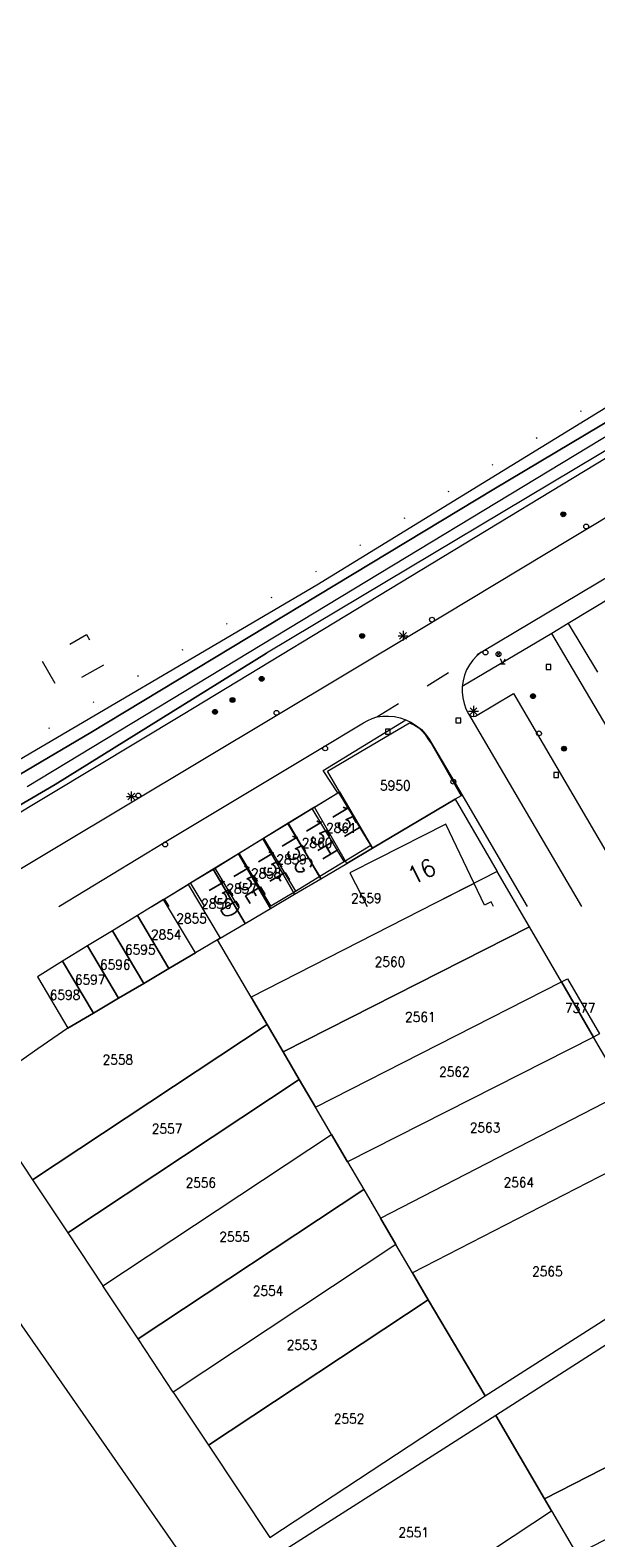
# Model space of a CAD drawing. Header units: metres. Extents: x 3 to 114181, y 112716 to 476231.
# Tile 31 of 90: x 112670 to 112728, y 474935 to 475090. Entities that reach past the tile are written whole.
import ezdxf
from ezdxf.enums import TextEntityAlignment as Align

# ---------------------------------------------------------------- set-up
doc = ezdxf.new("R2010")
doc.units = ezdxf.units.M
doc.header["$MEASUREMENT"] = 0
doc.linetypes.add('DGN Style 1', pattern=[5.201608, 0.008655, -5.192953])
doc.linetypes.add('DGN Style 5', pattern=[6.058445, 2.596476, -3.461969])
for name, color, linetype, lineweight in [('Cultuurscheiding BGT', 3, 'DGN Style 1', 0), ('Functie scheiding OTD BGT', 7, 'DGN Style 5', 0), ('Functie scheiding WGD BGT', 7, 'DGN Style 5', 0), ('Insteeksloot BGT', 4, 'Continuous', 0), ('Kadasterperceelnummers', 14, 'Continuous', 0), ('Kadasterpercelen', 14, 'Continuous', 13), ('Kant algemeen verharding BGT', 7, 'Continuous', 0), ('Kant water BGT', 4, 'Continuous', 0), ('Pand BGT', 7, 'Continuous', 13), ('Symbool Boom BGT', 3, 'Continuous', 0), ('Symbool Brandkraan BGT', 1, 'Continuous', 0), ('Symbool Inspectieput BGT', 5, 'Continuous', 0), ('Symbool Kolk BGT', 5, 'Continuous', 0), ('Symbool Lichtmast BGT', 7, 'Continuous', 0), ('Symbool Verklikker Transportleiding BGT', 5, 'Continuous', 0), ('Tekst Nummeraanduidingsreeks BGT', 7, 'Continuous', 0), ('Tussenmuur BGT', 7, 'Continuous', 13), ('Walbescherming BGT', 5, 'Continuous', 13)]:
    doc.layers.add(name, color=color, linetype=linetype, lineweight=lineweight)
doc.styles.add('Style-STANDARD', font='STANDARD.shx')

# ---------------------------------------------------------------- blocks, each defined once
blk = doc.blocks.new('CELQ31')
at = {"layer": 'Symbool Verklikker Transportleiding BGT'}
for p, q in [((0, 0), (-0.025, 0.05)), ((-0.025, 0), (0.025, 0)), ((0, 0), (0.025, 0.05))]:
    blk.add_line(p, q, dxfattribs=at)
blk = doc.blocks.new('CELQ21')
at = {"layer": 'Symbool Lichtmast BGT'}
for p, q in [((-0.05, 0), (0.05, 0)), ((0.035, -0.034), (-0.035, 0.034)), ((0.035, 0.034), (-0.035, -0.034)), ((0, 0.053), (0, -0.047))]:
    blk.add_line(p, q, dxfattribs=at)
blk = doc.blocks.new('CELQ42')
at = {"layer": 'Symbool Brandkraan BGT'}
for p, q in [((-0.021, 0.021), (0.021, -0.021)), ((-0.021, -0.021), (0.021, 0.021))]:
    blk.add_line(p, q, dxfattribs=at)
blk.add_circle((0, 0), 0.025, dxfattribs=at)
blk = doc.blocks.new('CELQ72')
at = {"layer": 'Symbool Inspectieput BGT', "flags": 128}
blk.add_lwpolyline([(0.025, 0.025), (-0.025, 0.025), (-0.025, -0.025), (0.025, -0.025)], close=True, dxfattribs=at)
blk = doc.blocks.new('CELQ24_1')
at = {"layer": 'Symbool Kolk BGT'}
blk.add_circle((0, 0), 0.025, dxfattribs=at)
blk = doc.blocks.new('CELA07')
at = {"layer": 'Symbool Boom BGT'}
for radius in [0.025, 0.018, 0.011, 0.00407]:
    blk.add_circle((0, 0), radius, dxfattribs=at)

msp = doc.modelspace()

# ---------------------------------------------------------------- linework, layer by layer
at = {"layer": 'Cultuurscheiding BGT', "flags": 128}
msp.add_lwpolyline([(112750.46, 475063.76), (112750.51, 475064.8), (112751.87, 475065.6), (112750.78, 475065.33), (112750.08, 475065.01), (112701.55, 475035.55), (112658.2, 475010.07), (112650.45, 475005.75), (112651.3, 475004.35)], dxfattribs=at)
at = {"layer": 'Functie scheiding OTD BGT', "flags": 128}
msp.add_lwpolyline([(112677.81, 475024.79), (112673.25, 475022.21), (112671.47, 475025.29), (112676.05, 475027.93), (112677.81, 475024.79)], dxfattribs=at)
at = {"layer": 'Functie scheiding WGD BGT', "flags": 128}
for points in [[(112725.46, 475029.07), (112723.78, 475028.03)], [(112705.84, 475019.47), (112716.54, 475026.12)]]:
    msp.add_lwpolyline(points, dxfattribs=at)
at = {"layer": 'Insteeksloot BGT', "flags": 128}
for points in [[(112651.3, 475004.35), (112664.27, 475012.23), (112699.67, 475033.02), (112731.72, 475052.72), (112750.46, 475063.76)], [(112653.13, 475000), (112653.93, 475000.49), (112685.97, 475019.77), (112732.68, 475048.1), (112753.64, 475061.17), (112754.26, 475062.46), (112754.25, 475063.17), (112754.1, 475063.67), (112753.55, 475064.17), (112752.94, 475064.54), (112752.33, 475064.62), (112751.57, 475064.42), (112750.46, 475063.76)]]:
    msp.add_lwpolyline(points, dxfattribs=at)
at = {"layer": 'Kadasterpercelen', "linetype": 'Continuous', "flags": 128}
msp.add_lwpolyline([(112669.98, 475012.32), (112756.99, 475065.03), (112768.49, 475071.53), (112783.6, 475079.97), (112833.11, 475106.36), (112786.87, 475196.84), (112762.9, 475243.74)], dxfattribs=at)
for points in [[(112541.16, 475176.64), (112525.45, 475167.58), (112639.06, 474966.43), (112664.86, 474920.39), (112677.13, 474898.76), (112684.96, 474904.93), (112698.04, 474882), (112708.31, 474864.71), (112723.35, 474874.62), (112700.21, 474912.73), (112648.48, 474987.11), (112643.34, 474996.18), (112598.6, 475075.19)], [(112713.88, 475011.02), (112705.39, 475006), (112702.01, 475011.78), (112700.78, 475013.89), (112709.2, 475018.87), (112709.7, 475018.64), (112710.13, 475018.34), (112710.51, 475017.98), (112710.8, 475017.66), (112711.07, 475017.24), (112711.43, 475016.71), (112714.5, 475011.38)], [(112713.88, 475011.02), (112718.19, 475003.59), (112692.94, 474990.71), (112689.5, 474996.59), (112689.76, 474996.75), (112692.32, 474998.26), (112694.93, 474999.81), (112697.4, 475001.27), (112700.1, 475002.86), (112702.77, 475004.44), (112705.39, 475006)], [(112702.01, 475011.78), (112705.39, 475006), (112702.77, 475004.44), (112699.43, 475010.2)], [(112699.43, 475010.2), (112696.74, 475008.55), (112700.1, 475002.86), (112702.77, 475004.44)], [(112696.74, 475008.55), (112694.14, 475006.96), (112697.4, 475001.27), (112700.1, 475002.86)], [(112691.64, 475005.43), (112694.93, 474999.81), (112697.4, 475001.27), (112694.14, 475006.96)], [(112691.64, 475005.43), (112689.05, 475003.84), (112692.32, 474998.26), (112694.93, 474999.81)], [(112689.05, 475003.84), (112686.49, 475002.28), (112689.76, 474996.75), (112692.32, 474998.26)], [(112718.19, 475003.59), (112692.94, 474990.71), (112694.58, 474987.9), (112696.24, 474985.07), (112721.48, 474997.93)], [(112686.49, 475002.28), (112689.76, 474996.75), (112689.5, 474996.59), (112687.24, 474995.26), (112683.95, 475000.72)], [(112683.95, 475000.72), (112681.29, 474999.09), (112684.51, 474993.64), (112687.24, 474995.26)], [(112678.73, 474997.52), (112681.92, 474992.11), (112684.51, 474993.64), (112681.29, 474999.09)], [(112670.51, 474971.96), (112694.58, 474987.9), (112692.94, 474990.71), (112689.5, 474996.59), (112687.24, 474995.26), (112684.51, 474993.64), (112681.92, 474992.11), (112679.34, 474990.58), (112676.76, 474989.06), (112674.15, 474987.51), (112671.05, 474985.38), (112667.82, 474983.09), (112666.64, 474981.8), (112666.09, 474980.7), (112665.94, 474979.42), (112666.66, 474977.78)], [(112676.17, 474995.96), (112679.34, 474990.58), (112681.92, 474992.11), (112678.73, 474997.52)], [(112721.48, 474997.93), (112696.24, 474985.07), (112697.88, 474982.25), (112699.54, 474979.42), (112724.77, 474992.27)], [(112673.61, 474994.39), (112676.76, 474989.06), (112679.34, 474990.58), (112676.17, 474995.96)], [(112673.61, 474994.39), (112671.02, 474992.8), (112674.15, 474987.51), (112676.76, 474989.06)], [(112724.77, 474992.27), (112728.06, 474986.61), (112702.82, 474973.8), (112701.19, 474976.6), (112699.54, 474979.42)], [(112725.38, 474992.59), (112728.69, 474986.93), (112728.06, 474986.61), (112724.77, 474992.27)], [(112670.51, 474971.96), (112674.13, 474966.51), (112697.88, 474982.25), (112696.24, 474985.07), (112694.58, 474987.9)], [(112728.06, 474986.61), (112702.82, 474973.8), (112704.49, 474970.94), (112706.2, 474968.01), (112731.34, 474980.98)], [(112674.13, 474966.51), (112677.74, 474961.06), (112701.19, 474976.6), (112699.54, 474979.42), (112697.88, 474982.25)], [(112731.34, 474980.98), (112734.63, 474975.32), (112709.49, 474962.38), (112707.78, 474965.3), (112706.2, 474968.01)], [(112677.74, 474961.06), (112701.19, 474976.6), (112702.82, 474973.8), (112704.49, 474970.94), (112681.35, 474955.61)], [(112734.63, 474975.32), (112709.49, 474962.38), (112711.1, 474959.63), (112716.94, 474949.77), (112740.67, 474964.92)], [(112681.35, 474955.61), (112704.49, 474970.94), (112706.2, 474968.01), (112707.78, 474965.3), (112684.96, 474950.15)], [(112684.96, 474950.15), (112688.57, 474944.71), (112711.1, 474959.63), (112709.49, 474962.38), (112707.78, 474965.3)], [(112718.04, 474947.74), (112723.03, 474939.2), (112748.3, 474952.12), (112742.04, 474963.12), (112734.23, 474958.12), (112722.43, 474950.56)], [(112688.57, 474944.71), (112694.85, 474935.21), (112716.94, 474949.77), (112711.1, 474959.63)], [(112748.3, 474952.12), (112723.03, 474939.2), (112723.76, 474937.97), (112726.35, 474933.52), (112751.54, 474946.42)], [(112718.04, 474947.74), (112712.65, 474944.28), (112695.77, 474933.55), (112702.28, 474923.75), (112723.76, 474937.97), (112723.03, 474939.2)], [(112702.28, 474923.75), (112723.76, 474937.97), (112726.35, 474933.52), (112727.05, 474932.33), (112705.9, 474918.31)]]:
    msp.add_lwpolyline(points, close=True, dxfattribs=at)
at = {"layer": 'Kant algemeen verharding BGT', "flags": 128}
for points in [[(112793.12, 475077.26), (112785.62, 475073.17), (112780.49, 475070.29), (112776.73, 475068.18), (112767.23, 475062.7), (112755.99, 475055.97), (112725.73, 475037.77), (112710.25, 475028.43), (112665.35, 475001.52), (112665.17, 475001.4), (112664.29, 475000.84), (112663.45, 475000.23), (112663.17, 475000)], [(112716.54, 475026.12), (112741.84, 475041.21), (112768.92, 475057.54), (112779.6, 475063.71), (112783.26, 475065.77)], [(112747.9, 475039.49), (112746.55, 475041.78), (112725.46, 475029.07), (112728.46, 475024.07)], [(112723.78, 475028.03), (112714.6, 475022.59), (112714.59, 475022.01), (112714.65, 475021.42), (112714.78, 475020.85), (112714.98, 475020.3), (112715.25, 475019.78), (112715.38, 475019.63), (112715.56, 475019.54), (112715.76, 475019.51), (112715.95, 475019.56), (112719.87, 475021.88), (112732.61, 475000.07), (112738.36, 475003.35), (112723.78, 475028.03)], [(112716.54, 475026.12), (112716.08, 475025.74), (112715.68, 475025.3), (112715.34, 475024.82), (112715.05, 475024.3), (112714.83, 475023.75), (112714.68, 475023.18), (112714.6, 475022.59)], [(112715.25, 475019.78), (112726.83, 475000)], [(112673.21, 475000), (112684.02, 475006.57), (112699.76, 475016.04), (112704.46, 475018.88), (112704.9, 475019.12), (112705.36, 475019.32), (112705.84, 475019.47)], [(112701.83, 475011.67), (112700.32, 475013.98), (112708.81, 475019.19)], [(112705.84, 475019.47), (112706.44, 475019.55), (112707.04, 475019.56), (112707.65, 475019.51), (112708.24, 475019.38), (112708.81, 475019.19), (112709.38, 475018.91), (112709.92, 475018.57), (112710.41, 475018.17), (112710.84, 475017.7), (112711.22, 475017.19), (112714.2, 475012.08), (112721.25, 475000)]]:
    msp.add_lwpolyline(points, dxfattribs=at)
at = {"layer": 'Kant water BGT', "flags": 128}
for points in [[(112750.45, 475062.51), (112750.65, 475062.64), (112752.53, 475063.16), (112752.67, 475063.22), (112752.78, 475063.26), (112753.21, 475063.43), (112753.84, 475062.05), (112752.73, 475061.15), (112751.02, 475060), (112735.85, 475050.73), (112694.53, 475026.03), (112672.83, 475012.52), (112651.45, 475000)], [(112651.95, 475003.28), (112656.68, 475006.16), (112676.49, 475017.89), (112717.85, 475042.85), (112743.04, 475057.88), (112750.45, 475062.51)]]:
    msp.add_lwpolyline(points, dxfattribs=at)
at = {"layer": 'Pand BGT', "flags": 128}
for points in [[(112682.77, 475000), (112684.06, 475000.79), (112686.74, 475002.43), (112689.24, 475003.96), (112691.73, 475005.48), (112694.22, 475007.01), (112696.71, 475008.53), (112699.2, 475010.06), (112701.83, 475011.67)], [(112702.47, 475004.63), (112705.21, 475006.29), (112704.97, 475006.68), (112701.93, 475011.73), (112701.83, 475011.67)], [(112715.82, 475002.38), (112712.92, 475008.46), (112705.92, 475004.9), (112703.08, 475003.45), (112704.85, 475000)], [(112699.98, 475003.11), (112702.42, 475004.6), (112702.47, 475004.63)], [(112697.48, 475001.6), (112699.98, 475003.11)], [(112694.98, 475000.09), (112697.48, 475001.6)], [(112717.81, 475000), (112717.57, 475000.48), (112716.89, 475000.14), (112715.82, 475002.38)], [(112694.84, 475000), (112694.98, 475000.09)]]:
    msp.add_lwpolyline(points, dxfattribs=at)
at = {"layer": 'Tussenmuur BGT', "flags": 128}
for points in [[(112702.47, 475004.63), (112699.2, 475010.06)], [(112699.98, 475003.11), (112696.71, 475008.53)], [(112694.22, 475007.01), (112697.48, 475001.6)], [(112694.98, 475000.09), (112691.73, 475005.48)], [(112691.62, 475000), (112689.24, 475003.96)], [(112688.21, 475000), (112686.74, 475002.43)], [(112715.82, 475002.38), (112711.15, 475000)], [(112684.52, 475000), (112684.06, 475000.79)]]:
    msp.add_lwpolyline(points, dxfattribs=at)
at = {"layer": 'Walbescherming BGT', "flags": 128}
for points in [[(112752.78, 475063.26), (112753.21, 475063.43), (112753.84, 475062.05), (112752.73, 475061.15), (112751.02, 475060), (112735.85, 475050.73), (112694.53, 475026.03)], [(112750.45, 475062.51), (112743.04, 475057.88), (112717.85, 475042.85), (112676.49, 475017.89), (112656.68, 475006.16), (112651.95, 475003.28), (112646.55, 475000)], [(112651.45, 475000), (112672.83, 475012.52), (112694.53, 475026.03)]]:
    msp.add_lwpolyline(points, dxfattribs=at)

# ---------------------------------------------------------------- block references
at = {"layer": 'Symbool Boom BGT', "xscale": 10, "yscale": 10, "zscale": 10}
for p in [(112724.96, 475040.28), (112704.33, 475027.79), (112694.02, 475023.38), (112691.03, 475021.21), (112721.85, 475021.61), (112689.24, 475019.99), (112725.04, 475016.21)]:
    msp.add_blockref('CELA07', p, dxfattribs=at)
at = {"layer": 'Symbool Brandkraan BGT', "xscale": 10, "yscale": 10, "zscale": 10}
msp.add_blockref('CELQ42', (112718.32, 475025.91), dxfattribs=at)
at = {"layer": 'Symbool Inspectieput BGT', "xscale": 10, "yscale": 10, "zscale": 10}
for p in [(112723.44, 475024.59), (112714.19, 475019.1), (112706.96, 475017.95), (112724.23, 475013.52)]:
    msp.add_blockref('CELQ72', p, dxfattribs=at)
at = {"layer": 'Symbool Kolk BGT', "xscale": 10, "yscale": 10, "zscale": 10}
for p in [(112727.31, 475039.02), (112711.49, 475029.46), (112716.98, 475026.09), (112695.55, 475019.89), (112722.47, 475017.78), (112700.53, 475016.24), (112713.68, 475012.82), (112681.37, 475011.41), (112684.13, 475006.38)]:
    msp.add_blockref('CELQ24_1', p, dxfattribs=at)
at = {"layer": 'Symbool Lichtmast BGT', "xscale": 10, "yscale": 10, "zscale": 10}
for p in [(112708.52, 475027.79), (112715.75, 475020.07), (112680.65, 475011.3)]:
    msp.add_blockref('CELQ21', p, dxfattribs=at)
at = {"layer": 'Symbool Verklikker Transportleiding BGT', "xscale": 10, "yscale": 10, "zscale": 10}
msp.add_blockref('CELQ31', (112718.76, 475024.93), dxfattribs=at)

# ---------------------------------------------------------------- texts
at = {"layer": 'Kadasterperceelnummers', "linetype": 'Continuous', "lineweight": 0, "style": 'Style-STANDARD'}
for s, p in [('5950', (112707.73, 475012.43)), ('2861', (112702.2, 475008.08)), ('2860', (112699.71, 475006.54)), ('2859', (112697.09, 475004.84)), ('2858', (112694.49, 475003.4)), ('2857', (112691.96, 475001.83)), ('2559', (112704.75, 475000.86)), ('2856', (112689.38, 475000.29)), ('2855', (112686.83, 474998.78)), ('2854', (112684.23, 474997.13)), ('6595', (112681.57, 474995.58)), ('6596', (112679, 474994.03)), ('2560', (112707.18, 474994.33)), ('6597', (112676.43, 474992.49)), ('6598', (112673.85, 474990.93)), ('2561', (112710.3, 474988.67)), ('7377', (112726.69, 474989.59)), ('2558', (112679.27, 474984.28)), ('2562', (112713.79, 474983.04)), ('2557', (112684.32, 474977.2)), ('2563', (112716.94, 474977.31)), ('2556', (112687.78, 474971.65)), ('2564', (112720.4, 474971.68)), ('2555', (112691.24, 474966.1)), ('2565', (112723.33, 474962.54)), ('2554', (112694.68, 474960.55)), ('2553', (112698.16, 474955)), ('2552', (112702.99, 474947.42)), ('2551', (112709.62, 474935.75))]:
    msp.add_text(s, height=1, dxfattribs=at).set_placement(p, align=Align.MIDDLE_CENTER)
at = {"layer": 'Tekst Nummeraanduidingsreeks BGT', "linetype": 'Continuous', "lineweight": 0, "style": 'Style-STANDARD'}
for s, rotation, p in [('15H', 300.8, (112700.1, 475007)), ('15I', 300.8, (112702.56, 475008.85)), ('15G', 300.8, (112697.6, 475005.48)), ('15F', 300.8, (112695.11, 475003.96)), ('15E', 300.8, (112692.62, 475002.44)), ('16', 25.5, (112710.43, 475003.62)), ('15D', 300.8, (112690.12, 475000.92))]:
    msp.add_text(s, height=1.8, rotation=rotation, dxfattribs=at).set_placement(p, align=Align.MIDDLE_CENTER)

doc.saveas('drawing.dxf')
